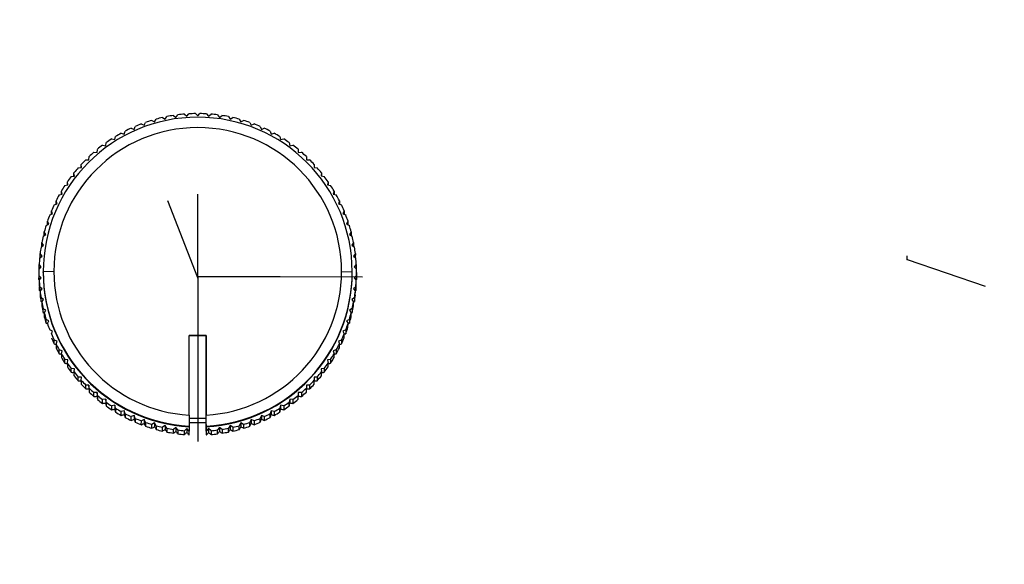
# Model space of a CAD drawing. Header units: millimetres. Extents: x -211 to 83, y -332 to 37.
# Tile 4 of 8: x -64 to -18, y -260 to -234. Entities that reach past the tile are written whole.
import ezdxf

# ---------------------------------------------------------------- set-up
doc = ezdxf.new("R2010")
doc.units = ezdxf.units.MM
doc.header["$PDSIZE"] = -1

msp = doc.modelspace()

# ---------------------------------------------------------------- linework, layer by layer
at = {"color": 7, "linetype": 'Continuous', "lineweight": 25}
for p, q in [((-56.919, -239.017), (-56.839, -238.893)), ((-56.532, -238.839), (-56.414, -238.928)), ((-56.414, -238.928), (-56.326, -238.81)), ((-56.016, -238.778), (-55.905, -238.875)), ((-55.905, -238.875), (-55.808, -238.763)), ((-55.497, -238.752), (-55.392, -238.857)), ((-55.392, -238.857), (-55.288, -238.752)), ((-54.977, -238.763), (-54.88, -238.874)), ((-54.88, -238.874), (-54.768, -238.778)), ((-54.459, -238.81), (-54.37, -238.928)), ((-54.37, -238.928), (-54.252, -238.839)), ((-53.946, -238.893), (-53.865, -239.017)), ((-58.38, -239.492), (-58.327, -239.354)), ((-58.038, -239.237), (-57.904, -239.3)), ((-57.904, -239.3), (-57.842, -239.166)), ((-57.546, -239.07), (-57.417, -239.141)), ((-57.417, -239.141), (-57.345, -239.012)), ((-57.043, -238.937), (-56.919, -239.017)), ((-53.865, -239.017), (-53.741, -238.937)), ((-53.439, -239.012), (-53.368, -239.141)), ((-53.368, -239.141), (-53.239, -239.069)), ((-52.943, -239.165), (-52.88, -239.299)), ((-52.88, -239.299), (-52.746, -239.237)), ((-52.458, -239.353), (-52.405, -239.491)), ((-58.982, -239.673), (-58.84, -239.716)), ((-58.84, -239.716), (-58.797, -239.575)), ((-58.518, -239.439), (-58.38, -239.492)), ((-52.405, -239.491), (-52.267, -239.438)), ((-51.987, -239.575), (-51.944, -239.716)), ((-51.944, -239.716), (-51.803, -239.673)), ((-59.855, -240.236), (-59.709, -240.259)), ((-59.709, -240.259), (-59.686, -240.113)), ((-59.428, -239.939), (-59.284, -239.973)), ((-59.284, -239.973), (-59.251, -239.829)), ((-51.533, -239.828), (-51.5, -239.972)), ((-51.5, -239.972), (-51.356, -239.939)), ((-51.098, -240.113), (-51.075, -240.259)), ((-51.075, -240.259), (-50.929, -240.236)), ((-60.26, -240.562), (-60.113, -240.575)), ((-60.113, -240.575), (-60.1, -240.428)), ((-50.684, -240.427), (-50.671, -240.574)), ((-50.671, -240.574), (-50.524, -240.561)), ((-60.859, -241.287), (-60.858, -241.139)), ((-60.85, -241.286), (-60.858, -241.139)), ((-60.642, -240.915), (-60.494, -240.918)), ((-60.494, -240.918), (-60.492, -240.77)), ((-50.293, -240.769), (-50.29, -240.917)), ((-50.29, -240.917), (-50.142, -240.915)), ((-49.926, -241.138), (-49.934, -241.286)), ((-49.926, -241.138), (-49.927, -241.286)), ((-61.18, -241.679), (-61.198, -241.532)), ((-61.198, -241.681), (-61.198, -241.532)), ((-60.998, -241.294), (-60.85, -241.286)), ((-49.934, -241.286), (-49.786, -241.293)), ((-49.586, -241.532), (-49.604, -241.678)), ((-49.586, -241.532), (-49.587, -241.681)), ((-61.626, -242.122), (-61.481, -242.094)), ((-61.51, -242.099), (-61.509, -241.949)), ((-61.481, -242.094), (-61.509, -241.949)), ((-61.327, -241.697), (-61.18, -241.679)), ((-49.604, -241.678), (-49.458, -241.696)), ((-49.275, -241.948), (-49.303, -242.093)), ((-49.303, -242.093), (-49.158, -242.121)), ((-49.275, -241.948), (-49.275, -242.098)), ((-61.896, -242.567), (-61.753, -242.528)), ((-61.753, -242.528), (-61.791, -242.386)), ((-61.791, -242.539), (-61.791, -242.386)), ((-48.993, -242.385), (-49.031, -242.528)), ((-49.031, -242.528), (-48.889, -242.566)), ((-48.993, -242.385), (-48.993, -242.538)), ((-62.133, -243.029), (-61.993, -242.981)), ((-61.993, -242.981), (-62.042, -242.841)), ((-62.042, -242.998), (-62.042, -242.841)), ((-48.742, -242.84), (-48.791, -242.98)), ((-48.791, -242.98), (-48.651, -243.028)), ((-48.742, -242.84), (-48.743, -242.997)), ((-62.338, -243.507), (-62.202, -243.449)), ((-62.202, -243.449), (-62.26, -243.313)), ((-62.26, -243.474), (-62.26, -243.313)), ((-48.524, -243.312), (-48.582, -243.448)), ((-48.582, -243.448), (-48.446, -243.506)), ((-48.524, -243.312), (-48.525, -243.473)), ((-62.509, -243.998), (-62.377, -243.931)), ((-62.445, -243.965), (-62.444, -243.799)), ((-62.377, -243.931), (-62.444, -243.799)), ((-48.34, -243.798), (-48.407, -243.93)), ((-48.407, -243.93), (-48.275, -243.997)), ((-48.34, -243.798), (-48.34, -243.964)), ((-62.645, -244.5), (-62.519, -244.423)), ((-62.519, -244.423), (-62.595, -244.297)), ((-62.595, -244.469), (-62.595, -244.297)), ((-48.189, -244.296), (-48.265, -244.423)), ((-48.265, -244.423), (-48.139, -244.499)), ((-48.189, -244.296), (-48.19, -244.468)), ((-62.625, -244.925), (-62.71, -244.804)), ((-62.71, -244.983), (-62.71, -244.804)), ((-48.074, -244.803), (-48.159, -244.924)), ((-48.074, -244.803), (-48.074, -244.983)), ((-62.79, -245.497), (-62.789, -245.318)), ((-62.696, -245.432), (-62.789, -245.318)), ((-62.746, -245.009), (-62.625, -244.925)), ((-48.159, -244.924), (-48.038, -245.009)), ((-47.994, -245.317), (-48.087, -245.431)), ((-47.994, -245.317), (-47.995, -245.496)), ((-62.811, -245.525), (-62.696, -245.432)), ((-62.79, -245.497), (-62.785, -245.504)), ((-48.087, -245.431), (-47.972, -245.524)), ((-48, -245.502), (-47.995, -245.496)), ((-62.842, -246.18), (-62.842, -246.36)), ((-62.84, -246.044), (-62.732, -245.944)), ((-62.732, -245.944), (-62.833, -245.836)), ((-62.833, -246.015), (-62.833, -245.836)), ((-62.833, -246.015), (-62.822, -246.027)), ((-62.142, -246.158), (-62.642, -246.17)), ((-62.642, -246.2), (-62.642, -246.17)), ((-48.642, -246.157), (-48.142, -246.169)), ((-47.951, -245.835), (-48.052, -245.943)), ((-48.052, -245.943), (-47.943, -246.043)), ((-47.962, -246.026), (-47.951, -246.014)), ((-47.951, -245.835), (-47.951, -246.014)), ((-47.942, -246.199), (-47.942, -246.379)), ((-62.841, -246.535), (-62.84, -246.355)), ((-62.841, -246.535), (-62.822, -246.553)), ((-62.732, -246.456), (-62.84, -246.355)), ((-62.833, -246.564), (-62.732, -246.456)), ((-62.833, -246.564), (-62.833, -246.744)), ((-47.943, -246.354), (-48.051, -246.455)), ((-48.051, -246.455), (-47.951, -246.563)), ((-47.962, -246.551), (-47.944, -246.534)), ((-47.951, -246.743), (-47.951, -246.563)), ((-47.943, -246.354), (-47.944, -246.534)), ((-62.812, -247.054), (-62.811, -246.874)), ((-62.812, -247.054), (-62.785, -247.076)), ((-62.696, -246.967), (-62.811, -246.874)), ((-62.789, -247.082), (-62.79, -247.262)), ((-62.789, -247.082), (-62.696, -246.967)), ((-47.972, -246.874), (-48.087, -246.966)), ((-48.087, -246.966), (-47.994, -247.081)), ((-47.999, -247.075), (-47.973, -247.053)), ((-47.995, -247.261), (-47.994, -247.081)), ((-47.972, -246.874), (-47.973, -247.053)), ((-62.625, -247.475), (-62.746, -247.39)), ((-62.746, -247.57), (-62.746, -247.39)), ((-62.746, -247.57), (-62.71, -247.596)), ((-62.71, -247.596), (-62.625, -247.475)), ((-62.71, -247.596), (-62.71, -247.776)), ((-48.038, -247.389), (-48.159, -247.474)), ((-48.159, -247.474), (-48.074, -247.595)), ((-48.074, -247.595), (-48.038, -247.569)), ((-48.074, -247.775), (-48.074, -247.595)), ((-48.038, -247.389), (-48.038, -247.569)), ((-62.518, -247.976), (-62.645, -247.9)), ((-62.645, -248.08), (-62.645, -247.9)), ((-62.645, -248.08), (-62.594, -248.111)), ((-62.594, -248.103), (-62.595, -248.282)), ((-62.594, -248.103), (-62.518, -247.976)), ((-48.138, -247.899), (-48.265, -247.975)), ((-48.265, -247.975), (-48.189, -248.102)), ((-48.189, -248.11), (-48.139, -248.079)), ((-48.189, -248.282), (-48.189, -248.102)), ((-48.138, -247.899), (-48.139, -248.079)), ((-62.377, -248.469), (-62.509, -248.402)), ((-62.509, -248.581), (-62.509, -248.402)), ((-62.509, -248.581), (-62.444, -248.616)), ((-62.444, -248.6), (-62.377, -248.469)), ((-48.275, -248.401), (-48.406, -248.468)), ((-48.406, -248.468), (-48.339, -248.6)), ((-48.275, -248.401), (-48.275, -248.581)), ((-62.202, -248.95), (-62.338, -248.893)), ((-62.259, -249.086), (-62.202, -248.95)), ((-48.446, -248.892), (-48.582, -248.95)), ((-48.582, -248.95), (-48.524, -249.086)), ((-48.446, -248.892), (-48.446, -249.072)), ((-48.34, -248.779), (-48.339, -248.6)), ((-61.993, -249.419), (-62.133, -249.371)), ((-62.133, -249.55), (-62.133, -249.371)), ((-62.041, -249.558), (-61.993, -249.419)), ((-55.792, -249.157), (-54.992, -249.157)), ((-55.791, -252.894), (-55.792, -249.157)), ((-54.992, -249.16), (-55.792, -249.16)), ((-54.992, -249.157), (-54.991, -252.894)), ((-54.992, -249.16), (-54.992, -249.157)), ((-54.991, -253.047), (-54.992, -249.16)), ((-48.65, -249.37), (-48.79, -249.418)), ((-48.79, -249.418), (-48.742, -249.558)), ((-48.65, -249.37), (-48.651, -249.549)), ((-48.524, -249.265), (-48.524, -249.086)), ((-62.041, -249.558), (-62.042, -249.738)), ((-61.896, -250.013), (-61.895, -249.833)), ((-61.752, -249.871), (-61.895, -249.833)), ((-61.791, -250.014), (-61.752, -249.871)), ((-48.888, -249.832), (-49.031, -249.87)), ((-49.031, -249.87), (-48.993, -250.013)), ((-48.888, -249.832), (-48.889, -250.012)), ((-48.743, -249.737), (-48.742, -249.558)), ((-61.791, -250.014), (-61.791, -250.193)), ((-61.481, -250.306), (-61.626, -250.278)), ((-61.626, -250.457), (-61.626, -250.278)), ((-61.509, -250.451), (-61.481, -250.306)), ((-49.157, -250.277), (-49.302, -250.305)), ((-49.302, -250.305), (-49.274, -250.45)), ((-49.157, -250.277), (-49.158, -250.457)), ((-48.993, -250.193), (-48.993, -250.013)), ((-61.509, -250.451), (-61.509, -250.63)), ((-61.179, -250.72), (-61.326, -250.702)), ((-61.326, -250.882), (-61.326, -250.702)), ((-61.197, -250.867), (-61.198, -251.047)), ((-61.197, -250.867), (-61.179, -250.72)), ((-49.457, -250.702), (-49.604, -250.72)), ((-49.604, -250.72), (-49.586, -250.866)), ((-49.586, -251.046), (-49.586, -250.866)), ((-49.457, -250.702), (-49.458, -250.881)), ((-49.275, -250.63), (-49.274, -250.45)), ((-60.998, -251.285), (-60.997, -251.105)), ((-60.85, -251.113), (-60.997, -251.105)), ((-60.857, -251.261), (-60.858, -251.44)), ((-60.857, -251.261), (-60.85, -251.113)), ((-49.786, -251.105), (-49.933, -251.112)), ((-49.933, -251.112), (-49.926, -251.26)), ((-49.926, -251.439), (-49.926, -251.26)), ((-49.786, -251.105), (-49.786, -251.284)), ((-60.642, -251.664), (-60.641, -251.484)), ((-60.494, -251.482), (-60.641, -251.484)), ((-60.491, -251.629), (-60.494, -251.482)), ((-60.494, -251.482), (-60.494, -251.664)), ((-60.491, -251.629), (-60.492, -251.809)), ((-60.113, -251.825), (-60.26, -251.837)), ((-60.1, -251.972), (-60.113, -251.825)), ((-60.113, -251.825), (-60.113, -252.007)), ((-50.67, -251.824), (-50.683, -251.971)), ((-50.67, -251.824), (-50.671, -252.006)), ((-50.523, -251.837), (-50.67, -251.824)), ((-50.289, -251.481), (-50.292, -251.629)), ((-50.292, -251.808), (-50.292, -251.629)), ((-50.289, -251.481), (-50.29, -251.663)), ((-50.142, -251.484), (-50.289, -251.481)), ((-50.142, -251.484), (-50.142, -251.663)), ((-60.26, -252.017), (-60.26, -251.837)), ((-60.1, -251.972), (-60.1, -252.151)), ((-59.709, -252.14), (-59.855, -252.163)), ((-59.855, -252.343), (-59.855, -252.163)), ((-59.686, -252.286), (-59.709, -252.14)), ((-59.709, -252.14), (-59.709, -252.322)), ((-59.686, -252.286), (-59.686, -252.466)), ((-51.098, -252.465), (-51.097, -252.285)), ((-51.074, -252.14), (-51.097, -252.285)), ((-51.074, -252.14), (-51.075, -252.322)), ((-50.928, -252.163), (-51.074, -252.14)), ((-50.928, -252.163), (-50.929, -252.342)), ((-50.684, -252.151), (-50.683, -251.971)), ((-50.523, -251.837), (-50.524, -252.017)), ((-59.284, -252.427), (-59.428, -252.46)), ((-59.428, -252.64), (-59.428, -252.46)), ((-59.25, -252.571), (-59.284, -252.427)), ((-59.284, -252.427), (-59.284, -252.609)), ((-59.25, -252.571), (-59.251, -252.75)), ((-58.84, -252.683), (-58.981, -252.726)), ((-58.981, -252.906), (-58.981, -252.726)), ((-58.796, -252.824), (-58.84, -252.683)), ((-58.84, -252.683), (-58.84, -252.865)), ((-51.943, -252.683), (-51.986, -252.824)), ((-51.943, -252.683), (-51.944, -252.865)), ((-51.802, -252.726), (-51.943, -252.683)), ((-51.802, -252.726), (-51.802, -252.905)), ((-51.499, -252.426), (-51.533, -252.57)), ((-51.533, -252.75), (-51.533, -252.57)), ((-51.499, -252.426), (-51.5, -252.608)), ((-51.355, -252.459), (-51.499, -252.426)), ((-51.355, -252.459), (-51.356, -252.639)), ((-58.796, -252.824), (-58.797, -253.004)), ((-58.379, -252.908), (-58.517, -252.96)), ((-58.517, -253.14), (-58.517, -252.96)), ((-58.326, -253.045), (-58.379, -252.908)), ((-58.379, -252.908), (-58.379, -253.09)), ((-58.326, -253.045), (-58.326, -253.225)), ((-58.038, -253.342), (-58.037, -253.162)), ((-57.903, -253.1), (-58.037, -253.162)), ((-57.903, -253.1), (-57.904, -253.282)), ((-57.841, -253.233), (-57.903, -253.1)), ((-55.792, -253.031), (-55.792, -253.406)), ((-55.791, -252.894), (-55.791, -253.031)), ((-55.791, -253.031), (-54.992, -253.031)), ((-54.992, -253.406), (-54.992, -253.031)), ((-54.992, -253.261), (-54.992, -253.031)), ((-54.992, -253.047), (-54.991, -253.047)), ((-54.991, -253.047), (-54.991, -252.894)), ((-52.879, -253.099), (-52.942, -253.233)), ((-52.879, -253.099), (-52.88, -253.281)), ((-52.745, -253.162), (-52.879, -253.099)), ((-52.745, -253.162), (-52.746, -253.341)), ((-52.404, -252.907), (-52.457, -253.045)), ((-52.457, -253.225), (-52.457, -253.045)), ((-52.266, -252.96), (-52.404, -252.907)), ((-52.404, -252.907), (-52.404, -253.089)), ((-52.266, -252.96), (-52.267, -253.14)), ((-51.987, -253.003), (-51.986, -252.824)), ((-57.841, -253.233), (-57.841, -253.413)), ((-57.546, -253.509), (-57.545, -253.329)), ((-57.416, -253.258), (-57.545, -253.329)), ((-57.344, -253.387), (-57.416, -253.258)), ((-57.416, -253.258), (-57.416, -253.44)), ((-57.344, -253.387), (-57.345, -253.567)), ((-57.043, -253.642), (-57.042, -253.462)), ((-56.918, -253.382), (-57.042, -253.462)), ((-56.918, -253.382), (-56.919, -253.564)), ((-56.838, -253.506), (-56.918, -253.382)), ((-56.838, -253.506), (-56.838, -253.685)), ((-56.414, -253.471), (-56.532, -253.56)), ((-56.532, -253.739), (-56.532, -253.56)), ((-56.325, -253.589), (-56.414, -253.471)), ((-56.414, -253.471), (-56.414, -253.653)), ((-56.325, -253.589), (-56.325, -253.768)), ((-56.016, -253.801), (-56.015, -253.621)), ((-55.904, -253.524), (-56.015, -253.621)), ((-55.807, -253.636), (-55.904, -253.524)), ((-55.904, -253.524), (-55.904, -253.706)), ((-55.807, -253.636), (-55.792, -253.637)), ((-55.807, -253.636), (-55.807, -253.815)), ((-54.992, -253.261), (-55.792, -253.261)), ((-55.792, -253.406), (-55.792, -253.436)), ((-55.792, -253.436), (-55.792, -253.637)), ((-55.792, -253.816), (-55.792, -253.637)), ((-54.992, -253.327), (-54.992, -253.261)), ((-54.992, -253.327), (-54.992, -253.816)), ((-54.992, -253.436), (-54.992, -253.406)), ((-54.992, -253.637), (-54.992, -253.436)), ((-54.992, -253.637), (-54.976, -253.636)), ((-54.992, -253.637), (-54.992, -253.816)), ((-54.879, -253.524), (-54.976, -253.636)), ((-54.976, -253.815), (-54.976, -253.636)), ((-54.879, -253.524), (-54.88, -253.706)), ((-54.768, -253.621), (-54.879, -253.524)), ((-54.768, -253.621), (-54.768, -253.801)), ((-54.459, -253.768), (-54.458, -253.589)), ((-54.369, -253.471), (-54.458, -253.589)), ((-54.369, -253.471), (-54.37, -253.653)), ((-54.251, -253.56), (-54.369, -253.471)), ((-54.251, -253.56), (-54.252, -253.739)), ((-53.864, -253.382), (-53.945, -253.506)), ((-53.945, -253.685), (-53.945, -253.506)), ((-53.864, -253.382), (-53.865, -253.564)), ((-53.74, -253.462), (-53.864, -253.382)), ((-53.74, -253.462), (-53.741, -253.642)), ((-53.367, -253.258), (-53.439, -253.387)), ((-53.439, -253.566), (-53.439, -253.387)), ((-53.238, -253.329), (-53.367, -253.258)), ((-53.367, -253.258), (-53.367, -253.44)), ((-53.238, -253.329), (-53.238, -253.509)), ((-52.942, -253.413), (-52.942, -253.233)), ((-55.807, -253.815), (-55.792, -253.816)), ((-54.992, -253.816), (-54.976, -253.815))]:
    msp.add_line(p, q, dxfattribs=at)
at = {"color": 7, "linetype": 'Continuous'}
for p, q in [((-55.392, -246.391), (-55.382, -242.524)), ((-55.392, -246.449), (-56.8, -242.847)), ((-22.103, -245.601), (-22.103, -245.421)), ((-22.103, -245.601), (-18.44, -246.841)), ((-55.392, -246.449), (-55.392, -246.269)), ((-55.392, -246.391), (-51.525, -246.39)), ((-55.392, -246.391), (-55.392, -254.124)), ((-55.392, -246.391), (-47.657, -246.412))]:
    msp.add_line(p, q, dxfattribs=at)
at = {"color": 7, "linetype": 'Continuous', "lineweight": 25}
for centre, radius, start, end in [((-33.3, -212.718), 66.502, 187.428, 352.26082), ((-33.3, -212.659), 66.369, 187.49076, 352.19801), ((-33.3, -212.649), 65.999, 187.65489, 352.15572), ((-33.3, -212.603), 58.502, 188.70569, 350.98032), ((-55.392, -246.203), 7.452, 98.8045, 101.197), ((-55.392, -246.203), 7.452, 94.8056, 97.198), ((-55.392, -246.203), 7.452, 90.8066, 93.1991), ((-55.392, -246.203), 7.452, 86.8077, 89.2002), ((-55.392, -246.203), 7.452, 82.8088, 85.2013), ((-55.392, -246.203), 7.452, 78.8098, 81.2023), ((-55.392, -246.171), 7.25, 0.0151, 179.9917), ((-55.392, -246.203), 7.451, 110.8017, 113.1943), ((-55.392, -246.203), 7.451, 106.8025, 109.1951), ((-55.392, -246.203), 7.452, 102.8035, 105.196), ((-55.392, -246.203), 7.452, 74.8108, 77.2034), ((-55.392, -246.203), 7.451, 70.8117, 73.2043), ((-55.392, -246.203), 7.451, 66.8125, 69.2052), ((-55.392, -246.159), 6.75, 0.0151, 179.9917), ((-55.392, -246.202), 7.45, 118.8003, 121.1931), ((-55.392, -246.202), 7.451, 114.8009, 117.1937), ((-55.391, -246.202), 7.451, 62.8132, 65.2059), ((-55.391, -246.202), 7.451, 58.8138, 61.2066), ((-55.393, -246.201), 7.45, 126.7994, 129.1924), ((-55.393, -246.202), 7.45, 122.7998, 125.1927), ((-55.391, -246.202), 7.45, 54.8142, 57.2071), ((-55.391, -246.201), 7.45, 50.8145, 53.2075), ((-55.393, -246.201), 7.449, 130.7992, 133.1922), ((-55.391, -246.201), 7.449, 46.8147, 49.2077), ((-55.393, -246.201), 7.449, 134.7991, 137.1922), ((-55.39, -246.201), 7.449, 42.8147, 45.2078), ((-55.394, -246.2), 7.448, 138.7992, 141.1924), ((-55.39, -246.2), 7.448, 38.8145, 41.2078), ((-55.394, -246.2), 7.448, 146.7998, 149.1932), ((-55.394, -246.2), 7.448, 142.7994, 145.1927), ((-55.39, -246.2), 7.448, 34.8142, 37.2076), ((-55.389, -246.2), 7.448, 30.8138, 33.2072), ((-55.395, -246.2), 7.447, 150.8003, 153.1938), ((-55.389, -246.2), 7.447, 26.8132, 29.2067), ((-55.395, -246.2), 7.447, 154.8009, 157.1945), ((-55.389, -246.2), 7.447, 22.8125, 25.2061), ((-55.395, -246.2), 7.447, 158.8017, 161.1953), ((-55.388, -246.2), 7.447, 18.8117, 21.2053), ((-55.395, -246.199), 7.446, 162.8025, 165.1962), ((-55.388, -246.199), 7.446, 14.8108, 17.2045), ((-55.396, -246.199), 7.446, 166.8035, 169.1972), ((-55.388, -246.199), 7.446, 10.8098, 13.2035), ((-55.396, -246.199), 7.446, 170.8045, 173.1982), ((-55.388, -246.199), 7.446, 6.8088, 9.2025), ((-55.396, -246.199), 7.446, 174.8055, 177.1993), ((-55.388, -246.199), 7.446, 2.8077, 5.2015), ((-55.396, -246.199), 7.446, 178.8066, 181.2004), ((-55.393, -246.168), 7.249, 180.0107, 266.8449), ((-55.393, -246.198), 7.249, 180.0107, 266.8449), ((-55.393, -246.157), 6.749, 180.0107, 266.6145), ((-55.391, -246.168), 7.249, 273.1537, 359.9963), ((-55.391, -246.198), 7.249, 273.1537, 359.9963), ((-55.391, -246.157), 6.749, 273.3923, 359.9963), ((-55.388, -246.199), 7.446, 0.0035, 1.2004), ((-55.388, -246.199), 7.446, 358.8066, 0.0035), ((-55.396, -246.379), 7.446, 180.0035, 181.2004), ((-55.396, -246.199), 7.446, 182.8077, 185.2015), ((-55.396, -246.379), 7.446, 182.8077, 185.2015), ((-55.388, -246.379), 7.446, 354.8055, 357.1993), ((-55.388, -246.199), 7.446, 354.8055, 357.1993), ((-55.388, -246.379), 7.446, 358.8066, 0.0035), ((-55.396, -246.199), 7.446, 186.8088, 189.2025), ((-55.388, -246.199), 7.446, 350.8045, 353.1982), ((-55.396, -246.379), 7.446, 186.8088, 189.2025), ((-55.396, -246.199), 7.446, 190.8098, 193.2035), ((-55.388, -246.199), 7.446, 346.8035, 349.1972), ((-55.388, -246.379), 7.446, 350.8045, 353.1982), ((-55.396, -246.379), 7.446, 190.8098, 193.2035), ((-55.395, -246.199), 7.446, 194.8108, 197.2045), ((-55.388, -246.199), 7.446, 342.8025, 345.1962), ((-55.388, -246.379), 7.446, 346.8035, 349.1972), ((-55.396, -246.379), 7.446, 194.8108, 197.2045), ((-55.389, -246.379), 7.446, 342.8025, 345.1962), ((-55.395, -246.199), 7.447, 198.8117, 201.2053), ((-55.388, -246.199), 7.447, 338.8017, 341.1953), ((-55.389, -246.379), 7.447, 338.8017, 341.1953), ((-55.395, -246.379), 7.447, 202.8125, 205.2061), ((-55.395, -246.199), 7.447, 202.8125, 205.2061), ((-55.389, -246.379), 7.447, 334.8009, 337.1945), ((-55.389, -246.199), 7.447, 334.8009, 337.1945), ((-55.395, -246.379), 7.447, 206.8132, 209.2067), ((-55.395, -246.199), 7.447, 206.8132, 209.2067), ((-55.389, -246.379), 7.447, 330.8003, 333.1938), ((-55.389, -246.199), 7.447, 330.8003, 333.1938), ((-55.394, -246.199), 7.448, 210.8138, 213.2072), ((-55.395, -246.378), 7.448, 210.8138, 213.2072), ((-55.39, -246.378), 7.448, 326.7998, 329.1932), ((-55.389, -246.199), 7.448, 326.7998, 329.1932), ((-55.394, -246.199), 7.448, 214.8142, 217.2076), ((-55.394, -246.378), 7.448, 214.8142, 217.2076), ((-55.394, -246.198), 7.448, 218.8145, 221.2078), ((-55.39, -246.198), 7.448, 318.7992, 321.1924), ((-55.39, -246.378), 7.448, 322.7994, 325.1927), ((-55.39, -246.199), 7.448, 322.7994, 325.1927), ((-55.394, -246.378), 7.448, 218.8145, 221.2078), ((-55.393, -246.198), 7.449, 222.8147, 225.2078), ((-55.39, -246.198), 7.449, 314.7991, 317.1922), ((-55.39, -246.378), 7.448, 318.7992, 321.1924), ((-55.394, -246.378), 7.449, 222.8147, 225.2078), ((-55.393, -246.377), 7.449, 226.8147, 229.2077), ((-55.393, -246.198), 7.449, 226.8147, 229.2077), ((-55.391, -246.377), 7.449, 310.7992, 313.1922), ((-55.391, -246.198), 7.449, 310.7992, 313.1922), ((-55.391, -246.378), 7.449, 314.7991, 317.1922), ((-55.393, -246.197), 7.45, 230.8145, 233.2075), ((-55.393, -246.377), 7.45, 230.8145, 233.2075), ((-55.393, -246.197), 7.45, 234.8142, 237.2071), ((-55.391, -246.197), 7.45, 302.7998, 305.1927), ((-55.391, -246.377), 7.45, 306.7994, 309.1924), ((-55.391, -246.197), 7.45, 306.7994, 309.1924), ((-55.393, -246.377), 7.45, 234.8142, 237.2071), ((-55.393, -246.376), 7.451, 238.8138, 241.2066), ((-55.392, -246.197), 7.451, 238.8138, 241.2066), ((-55.391, -246.197), 7.45, 298.8003, 301.1931), ((-55.392, -246.376), 7.45, 298.8003, 301.1931), ((-55.392, -246.377), 7.45, 302.7998, 305.1927), ((-55.393, -246.376), 7.451, 242.8132, 245.2059), ((-55.392, -246.196), 7.451, 242.8132, 245.2059), ((-55.392, -246.196), 7.451, 246.8125, 249.2052), ((-55.392, -246.196), 7.451, 290.8017, 293.1943), ((-55.392, -246.376), 7.451, 294.8009, 297.1937), ((-55.391, -246.196), 7.451, 294.8009, 297.1937), ((-55.392, -246.376), 7.451, 246.8125, 249.2052), ((-55.392, -246.196), 7.451, 250.8117, 253.2043), ((-55.392, -246.376), 7.451, 250.8117, 253.2043), ((-55.392, -246.375), 7.452, 254.8108, 257.2034), ((-55.392, -246.196), 7.452, 254.8108, 257.2034), ((-55.392, -246.196), 7.452, 258.8098, 261.2023), ((-55.392, -246.195), 7.452, 262.8088, 265.2013), ((-55.392, -246.195), 7.452, 274.8056, 277.198), ((-55.392, -246.196), 7.452, 278.8045, 281.197), ((-55.392, -246.375), 7.452, 282.8035, 285.196), ((-55.392, -246.196), 7.452, 282.8035, 285.196), ((-55.392, -246.196), 7.451, 286.8025, 289.1951), ((-55.392, -246.376), 7.451, 286.8025, 289.1951), ((-55.392, -246.376), 7.451, 290.8017, 293.1943), ((-55.392, -246.375), 7.452, 258.8098, 261.2023), ((-55.392, -246.375), 7.452, 262.8088, 265.2013), ((-55.392, -246.375), 7.452, 274.8056, 277.198), ((-55.392, -246.375), 7.452, 278.8045, 281.197)]:
    msp.add_arc(centre, radius, start, end, dxfattribs=at)
for points, knots in [([(-48.339, -248.614), (-48.337, -248.613), (-48.316, -248.602), (-48.294, -248.591), (-48.275, -248.581)], [0, 0, 0, 0, 0.097691, 1, 1, 1, 1]), ([(-48.524, -249.106), (-48.518, -249.103), (-48.492, -249.092), (-48.466, -249.08), (-48.446, -249.072)], [0, 0, 0, 0, 0.231862, 1, 1, 1, 1]), ([(-62.133, -249.55), (-62.107, -249.56), (-62.077, -249.571), (-62.046, -249.582), (-62.041, -249.583)], [0, 0, 0, 0, 0.849651, 1, 1, 1, 1]), ([(-48.742, -249.582), (-48.732, -249.579), (-48.702, -249.568), (-48.671, -249.557), (-48.651, -249.549)], [0, 0, 0, 0, 0.326232, 1, 1, 1, 1]), ([(-61.896, -250.013), (-61.869, -250.02), (-61.834, -250.03), (-61.799, -250.04), (-61.791, -250.042)], [0, 0, 0, 0, 0.761646, 1, 1, 1, 1]), ([(-48.993, -250.041), (-48.979, -250.038), (-48.944, -250.028), (-48.909, -250.018), (-48.889, -250.012)], [0, 0, 0, 0, 0.396822, 1, 1, 1, 1]), ([(-61.626, -250.457), (-61.599, -250.463), (-61.56, -250.471), (-61.521, -250.479), (-61.509, -250.482)], [0, 0, 0, 0, 0.692527, 1, 1, 1, 1]), ([(-61.326, -250.882), (-61.299, -250.886), (-61.256, -250.892), (-61.213, -250.898), (-61.197, -250.9)], [0, 0, 0, 0, 0.636309, 1, 1, 1, 1]), ([(-49.586, -250.899), (-49.565, -250.896), (-49.522, -250.89), (-49.479, -250.884), (-49.458, -250.881)], [0, 0, 0, 0, 0.496935, 1, 1, 1, 1]), ([(-49.274, -250.481), (-49.257, -250.477), (-49.218, -250.469), (-49.179, -250.461), (-49.158, -250.457)], [0, 0, 0, 0, 0.452092, 1, 1, 1, 1]), ([(-60.998, -251.285), (-60.97, -251.287), (-60.924, -251.29), (-60.877, -251.293), (-60.858, -251.295)], [0, 0, 0, 0, 0.58927, 1, 1, 1, 1]), ([(-49.926, -251.294), (-49.901, -251.292), (-49.854, -251.289), (-49.808, -251.286), (-49.786, -251.284)], [0, 0, 0, 0, 0.53438, 1, 1, 1, 1]), ([(-60.642, -251.664), (-60.614, -251.664), (-60.565, -251.664), (-60.516, -251.664), (-60.494, -251.664)], [0, 0, 0, 0, 0.56, 1, 1, 1, 1]), ([(-60.494, -251.664), (-60.494, -251.691), (-60.493, -251.739), (-60.492, -251.788), (-60.492, -251.809)], [0, 0, 0, 0, 0.56, 1, 1, 1, 1]), ([(-50.292, -251.808), (-50.292, -251.781), (-50.291, -251.733), (-50.29, -251.684), (-50.29, -251.663)], [0, 0, 0, 0, 0.56, 1, 1, 1, 1]), ([(-50.29, -251.663), (-50.262, -251.663), (-50.213, -251.663), (-50.164, -251.663), (-50.142, -251.663)], [0, 0, 0, 0, 0.56, 1, 1, 1, 1]), ([(-60.26, -252.017), (-60.233, -252.015), (-60.184, -252.012), (-60.135, -252.008), (-60.113, -252.007)], [0, 0, 0, 0, 0.56, 1, 1, 1, 1]), ([(-60.113, -252.007), (-60.111, -252.034), (-60.106, -252.082), (-60.102, -252.13), (-60.1, -252.151)], [0, 0, 0, 0, 0.56, 1, 1, 1, 1]), ([(-50.684, -252.151), (-50.681, -252.124), (-50.677, -252.076), (-50.673, -252.027), (-50.671, -252.006)], [0, 0, 0, 0, 0.56, 1, 1, 1, 1]), ([(-50.671, -252.006), (-50.643, -252.008), (-50.594, -252.012), (-50.545, -252.015), (-50.524, -252.017)], [0, 0, 0, 0, 0.56, 1, 1, 1, 1]), ([(-59.855, -252.343), (-59.828, -252.339), (-59.779, -252.332), (-59.731, -252.325), (-59.709, -252.322)], [0, 0, 0, 0, 0.56, 1, 1, 1, 1]), ([(-59.709, -252.322), (-59.705, -252.349), (-59.697, -252.397), (-59.689, -252.445), (-59.686, -252.466)], [0, 0, 0, 0, 0.56, 1, 1, 1, 1]), ([(-59.428, -252.64), (-59.401, -252.634), (-59.353, -252.624), (-59.305, -252.613), (-59.284, -252.609)], [0, 0, 0, 0, 0.56, 1, 1, 1, 1]), ([(-59.284, -252.609), (-59.278, -252.635), (-59.267, -252.682), (-59.256, -252.729), (-59.251, -252.75)], [0, 0, 0, 0, 0.56, 1, 1, 1, 1]), ([(-51.533, -252.75), (-51.527, -252.723), (-51.516, -252.676), (-51.505, -252.629), (-51.5, -252.608)], [0, 0, 0, 0, 0.56, 1, 1, 1, 1]), ([(-51.5, -252.608), (-51.473, -252.614), (-51.425, -252.624), (-51.377, -252.635), (-51.356, -252.639)], [0, 0, 0, 0, 0.56, 1, 1, 1, 1]), ([(-51.098, -252.465), (-51.094, -252.438), (-51.086, -252.391), (-51.078, -252.343), (-51.075, -252.322)], [0, 0, 0, 0, 0.56, 1, 1, 1, 1]), ([(-51.075, -252.322), (-51.047, -252.326), (-50.999, -252.332), (-50.95, -252.339), (-50.929, -252.342)], [0, 0, 0, 0, 0.56, 1, 1, 1, 1]), ([(-58.981, -252.906), (-58.955, -252.898), (-58.908, -252.885), (-58.861, -252.871), (-58.84, -252.865)], [0, 0, 0, 0, 0.56, 1, 1, 1, 1]), ([(-58.84, -252.865), (-58.832, -252.891), (-58.818, -252.937), (-58.803, -252.983), (-58.797, -253.004)], [0, 0, 0, 0, 0.56, 1, 1, 1, 1]), ([(-58.517, -253.14), (-58.491, -253.131), (-58.446, -253.114), (-58.4, -253.097), (-58.379, -253.09)], [0, 0, 0, 0, 0.56, 1, 1, 1, 1]), ([(-58.379, -253.09), (-58.369, -253.115), (-58.352, -253.16), (-58.334, -253.205), (-58.326, -253.225)], [0, 0, 0, 0, 0.56, 1, 1, 1, 1]), ([(-52.457, -253.225), (-52.448, -253.199), (-52.43, -253.154), (-52.412, -253.109), (-52.404, -253.089)], [0, 0, 0, 0, 0.56, 1, 1, 1, 1]), ([(-52.404, -253.089), (-52.379, -253.099), (-52.333, -253.116), (-52.287, -253.132), (-52.267, -253.14)], [0, 0, 0, 0, 0.56, 1, 1, 1, 1]), ([(-51.987, -253.003), (-51.979, -252.978), (-51.964, -252.931), (-51.95, -252.885), (-51.944, -252.865)], [0, 0, 0, 0, 0.56, 1, 1, 1, 1]), ([(-51.944, -252.865), (-51.917, -252.872), (-51.87, -252.886), (-51.823, -252.899), (-51.802, -252.905)], [0, 0, 0, 0, 0.56, 1, 1, 1, 1]), ([(-58.038, -253.342), (-58.013, -253.33), (-57.968, -253.31), (-57.924, -253.29), (-57.904, -253.282)], [0, 0, 0, 0, 0.56, 1, 1, 1, 1]), ([(-57.904, -253.282), (-57.892, -253.306), (-57.871, -253.35), (-57.851, -253.394), (-57.841, -253.413)], [0, 0, 0, 0, 0.56, 1, 1, 1, 1]), ([(-57.546, -253.509), (-57.521, -253.496), (-57.478, -253.473), (-57.435, -253.45), (-57.416, -253.44)], [0, 0, 0, 0, 0.56, 1, 1, 1, 1]), ([(-57.416, -253.44), (-57.403, -253.464), (-57.379, -253.506), (-57.355, -253.548), (-57.345, -253.567)], [0, 0, 0, 0, 0.56, 1, 1, 1, 1]), ([(-57.043, -253.642), (-57.02, -253.627), (-56.979, -253.601), (-56.937, -253.575), (-56.919, -253.564)], [0, 0, 0, 0, 0.56, 1, 1, 1, 1]), ([(-56.919, -253.564), (-56.904, -253.587), (-56.877, -253.627), (-56.85, -253.668), (-56.838, -253.685)], [0, 0, 0, 0, 0.56, 1, 1, 1, 1]), ([(-56.532, -253.739), (-56.51, -253.723), (-56.471, -253.694), (-56.431, -253.666), (-56.414, -253.653)], [0, 0, 0, 0, 0.56, 1, 1, 1, 1]), ([(-56.414, -253.653), (-56.397, -253.674), (-56.368, -253.713), (-56.338, -253.751), (-56.325, -253.768)], [0, 0, 0, 0, 0.56, 1, 1, 1, 1]), ([(-54.459, -253.768), (-54.442, -253.747), (-54.412, -253.708), (-54.383, -253.67), (-54.37, -253.653)], [0, 0, 0, 0, 0.56, 1, 1, 1, 1]), ([(-54.37, -253.653), (-54.348, -253.669), (-54.308, -253.698), (-54.269, -253.727), (-54.252, -253.739)], [0, 0, 0, 0, 0.56, 1, 1, 1, 1]), ([(-53.945, -253.685), (-53.93, -253.663), (-53.903, -253.622), (-53.877, -253.582), (-53.865, -253.564)], [0, 0, 0, 0, 0.56, 1, 1, 1, 1]), ([(-53.865, -253.564), (-53.842, -253.578), (-53.8, -253.604), (-53.759, -253.63), (-53.741, -253.642)], [0, 0, 0, 0, 0.56, 1, 1, 1, 1]), ([(-53.439, -253.566), (-53.426, -253.543), (-53.402, -253.501), (-53.378, -253.458), (-53.367, -253.44)], [0, 0, 0, 0, 0.56, 1, 1, 1, 1]), ([(-53.367, -253.44), (-53.343, -253.453), (-53.3, -253.476), (-53.257, -253.499), (-53.238, -253.509)], [0, 0, 0, 0, 0.56, 1, 1, 1, 1]), ([(-52.942, -253.413), (-52.931, -253.388), (-52.91, -253.344), (-52.889, -253.301), (-52.88, -253.281)], [0, 0, 0, 0, 0.56, 1, 1, 1, 1]), ([(-52.88, -253.281), (-52.855, -253.293), (-52.81, -253.313), (-52.766, -253.332), (-52.746, -253.341)], [0, 0, 0, 0, 0.56, 1, 1, 1, 1]), ([(-56.016, -253.801), (-55.995, -253.783), (-55.958, -253.752), (-55.921, -253.72), (-55.904, -253.706)], [0, 0, 0, 0, 0.56, 1, 1, 1, 1]), ([(-55.904, -253.706), (-55.886, -253.727), (-55.854, -253.763), (-55.821, -253.799), (-55.807, -253.815)], [0, 0, 0, 0, 0.56, 1, 1, 1, 1]), ([(-54.976, -253.815), (-54.958, -253.795), (-54.926, -253.759), (-54.894, -253.722), (-54.88, -253.706)], [0, 0, 0, 0, 0.56, 1, 1, 1, 1]), ([(-54.88, -253.706), (-54.859, -253.724), (-54.821, -253.756), (-54.784, -253.787), (-54.768, -253.801)], [0, 0, 0, 0, 0.56, 1, 1, 1, 1])]:
    msp.add_open_spline(points, degree=3, knots=knots, dxfattribs=at)
at = {"color": 7, "linetype": 'Continuous'}
for p in [(-22.103, -245.601), (-55.392, -246.391), (-55.392, -246.391), (-55.392, -246.449)]:
    msp.add_point(p, dxfattribs=at)

doc.saveas('drawing.dxf')
